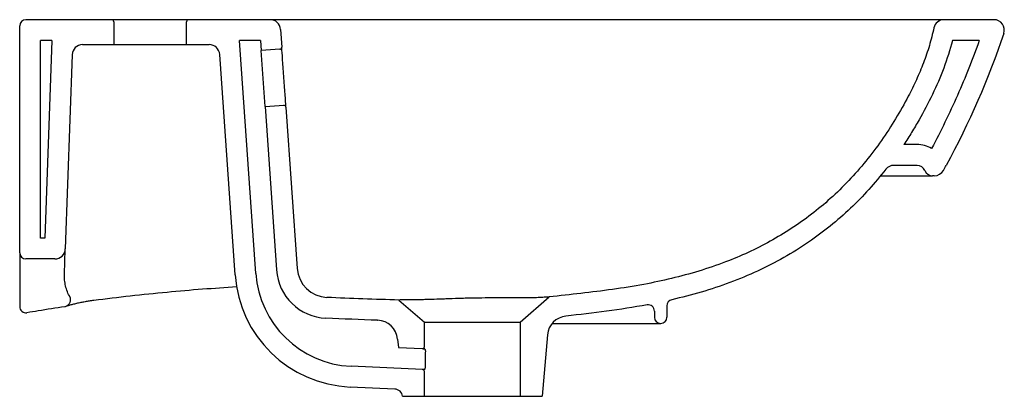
# Model space of a CAD drawing. Header units: millimetres. Extents: x 4766.353 to 4766.826, y 2804.327 to 2804.508.
import ezdxf

# ---------------------------------------------------------------- set-up
doc = ezdxf.new("R2010")
doc.units = ezdxf.units.MM
doc.layers.add('SANINDUSA', color=3, linetype='Continuous')

msp = doc.modelspace()

# ---------------------------------------------------------------- linework, layer by layer
at = {"layer": 'SANINDUSA'}
for p, q in [((4766.397452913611, 2804.507799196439), (4766.356290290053, 2804.507799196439)), ((4766.434452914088, 2804.507799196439), (4766.397452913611, 2804.507799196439)), ((4766.398452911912, 2804.506799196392), (4766.398452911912, 2804.495799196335)), ((4766.433452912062, 2804.495799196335), (4766.433452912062, 2804.506799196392)), ((4766.473627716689, 2804.507799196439), (4766.434452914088, 2804.507799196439)), ((4766.821393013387, 2804.507799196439), (4766.797451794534, 2804.507799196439)), ((4766.353290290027, 2804.395799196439), (4766.353290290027, 2804.504799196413)), ((4766.478615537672, 2804.503147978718), (4766.479209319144, 2804.494656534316)), ((4766.363290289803, 2804.40279919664), (4766.363290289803, 2804.497799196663)), ((4766.368704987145, 2804.497799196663), (4766.363290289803, 2804.497799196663)), ((4766.368704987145, 2804.497799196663), (4766.365387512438, 2804.40279919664)), ((4766.466767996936, 2804.385863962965), (4766.458940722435, 2804.497799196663)), ((4766.468965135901, 2804.497799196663), (4766.458940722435, 2804.497799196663)), ((4766.468965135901, 2804.497799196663), (4766.469303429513, 2804.492961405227)), ((4766.814366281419, 2804.497799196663), (4766.801429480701, 2804.497799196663)), ((4766.383469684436, 2804.495799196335), (4766.398452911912, 2804.495799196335)), ((4766.398452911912, 2804.495799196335), (4766.433452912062, 2804.495799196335)), ((4766.433452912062, 2804.495799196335), (4766.444393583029, 2804.495799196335)), ((4766.478281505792, 2804.4935892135), (4766.469303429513, 2804.492961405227)), ((4766.471186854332, 2804.466027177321), (4766.469303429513, 2804.492961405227)), ((4766.378472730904, 2804.490973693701), (4766.375212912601, 2804.397624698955)), ((4766.45679235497, 2804.385166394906), (4766.449381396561, 2804.491147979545)), ((4766.471186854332, 2804.466027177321), (4766.480164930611, 2804.466654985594)), ((4766.471186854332, 2804.466027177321), (4766.476673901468, 2804.387558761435)), ((4766.481232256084, 2804.465727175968), (4766.486649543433, 2804.388256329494)), ((4766.784456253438, 2804.44779919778), (4766.778090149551, 2804.44779919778)), ((4766.784456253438, 2804.437799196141), (4766.773380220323, 2804.437799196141)), ((4766.792753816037, 2804.432799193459), (4766.791872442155, 2804.432799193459)), ((4766.365387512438, 2804.40279919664), (4766.363290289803, 2804.40279919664)), ((4766.353290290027, 2804.395799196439), (4766.353290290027, 2804.370554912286)), ((4766.370217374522, 2804.39279919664), (4766.356290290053, 2804.39279919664)), ((4766.593790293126, 2804.362410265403), (4766.607759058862, 2804.374553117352)), ((4766.535514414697, 2804.373081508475), (4766.547790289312, 2804.362410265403)), ((4766.664302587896, 2804.370258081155), (4766.664302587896, 2804.364799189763)), ((4766.658302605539, 2804.367774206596), (4766.658302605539, 2804.364799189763)), ((4766.547790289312, 2804.362410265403), (4766.593790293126, 2804.362410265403)), ((4766.547790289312, 2804.350708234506), (4766.547790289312, 2804.362410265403)), ((4766.593790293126, 2804.362410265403), (4766.593790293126, 2804.326799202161)), ((4766.609338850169, 2804.361799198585), (4766.661302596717, 2804.361799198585)), ((4766.606871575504, 2804.356303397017), (4766.604290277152, 2804.326799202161)), ((4766.534888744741, 2804.354249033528), (4766.535240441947, 2804.350229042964)), ((4766.535240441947, 2804.350229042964), (4766.546745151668, 2804.349709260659)), ((4766.546835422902, 2804.339694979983), (4766.512499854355, 2804.341246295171)), ((4766.547790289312, 2804.326799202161), (4766.547790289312, 2804.338695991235)), ((4766.53349998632, 2804.330287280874), (4766.512048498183, 2804.331256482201)), ((4766.537287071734, 2804.326799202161), (4766.547790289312, 2804.326799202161)), ((4766.547790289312, 2804.326799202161), (4766.593790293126, 2804.326799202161)), ((4766.593790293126, 2804.326799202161), (4766.604290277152, 2804.326799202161))]:
    msp.add_line(p, q, dxfattribs=at)
at = {"layer": 'SANINDUSA', "flags": 128}
for points in [[(4766.481232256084, 2804.465727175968), (4766.481219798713, 2804.465905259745), (4766.481182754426, 2804.466435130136), (4766.481122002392, 2804.467303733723), (4766.48103907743, 2804.468489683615), (4766.480936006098, 2804.469963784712), (4766.480815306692, 2804.471689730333), (4766.480679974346, 2804.473625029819), (4766.48053334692, 2804.475722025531), (4766.480379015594, 2804.477929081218), (4766.480220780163, 2804.480191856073), (4766.480062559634, 2804.482454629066), (4766.479908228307, 2804.484661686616), (4766.47976158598, 2804.486758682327), (4766.479626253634, 2804.488693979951), (4766.479505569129, 2804.490419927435), (4766.479402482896, 2804.491894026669), (4766.479319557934, 2804.493079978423), (4766.479258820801, 2804.493948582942), (4766.479221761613, 2804.494478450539), (4766.479209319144, 2804.494656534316)], [(4766.37478798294, 2804.3854563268), (4766.37500052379, 2804.39154271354), (4766.375203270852, 2804.397348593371), (4766.375212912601, 2804.397624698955)], [(4766.377560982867, 2804.374351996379), (4766.377596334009, 2804.373477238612), (4766.377516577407, 2804.372647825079), (4766.37732438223, 2804.371891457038), (4766.377026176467, 2804.371233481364), (4766.376631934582, 2804.370695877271), (4766.376154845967, 2804.370296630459), (4766.375666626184, 2804.370066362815)], [(4766.546745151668, 2804.349709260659), (4766.54684680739, 2804.349704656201), (4766.54715094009, 2804.34969091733), (4766.547654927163, 2804.349668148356)], [(4766.547630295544, 2804.339659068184), (4766.547189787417, 2804.339678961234), (4766.546924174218, 2804.33969097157), (4766.546835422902, 2804.339694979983)]]:
    msp.add_lwpolyline(points, dxfattribs=at)
at = {"layer": 'SANINDUSA'}
for centre, radius, start, end in [((4766.356290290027, 2804.504799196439), 0.003000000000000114, 90, 180), ((4766.397452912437, 2804.506799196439), 0.0009999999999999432, 0, 90), ((4766.434452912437, 2804.506799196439), 0.001000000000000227, 90, 180), ((4766.473627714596, 2804.502799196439), 0.005000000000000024, 3.999999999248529, 90), ((4766.797451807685, 2804.502799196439), 0.00500000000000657, 90, 168.1805096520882), ((4766.821393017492, 2804.502799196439), 0.005000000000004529, 341.3800627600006, 90), ((4766.383469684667, 2804.490799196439), 0.00500000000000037, 90, 177.9999999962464), ((4766.444393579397, 2804.490799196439), 0.00500000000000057, 3.999999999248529, 90), ((4766.47821175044, 2804.494586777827), 0.001000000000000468, 274.000000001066, 3.999999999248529), ((4766.480234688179, 2804.46565742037), 0.001000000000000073, 3.999999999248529, 94.00000000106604), ((4766.78445624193, 2804.433799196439), 0.01400000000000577, 59.94819825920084, 90), ((4766.773380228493, 2804.432799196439), 0.005000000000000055, 90, 141.8778427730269), ((4766.78445624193, 2804.433799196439), 0.004000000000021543, 22.02431283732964, 90), ((4766.791872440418, 2804.436799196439), 0.004000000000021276, 202.0243128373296, 270), ((4766.792753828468, 2804.437799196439), 0.005000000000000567, 270, 331.0630827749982), ((4766.370215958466, 2804.397799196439), 0.005, 270, 357.9999999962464), ((4766.356290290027, 2804.395799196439), 0.003000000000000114, 180, 270), ((4766.501613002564, 2804.389302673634), 0.02500000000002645, 183.9999999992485, 267.3626064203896), ((4766.501613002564, 2804.389302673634), 0.01500000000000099, 183.9999999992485, 267.3626064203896), ((4766.514667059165, 2804.389213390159), 0.05801602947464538, 183.9999999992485, 267.4130719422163), ((4766.514667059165, 2804.389213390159), 0.04801602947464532, 183.9999999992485, 267.4130719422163), ((4766.356290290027, 2804.36995353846), 0.003000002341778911, 179.9999993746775, 279.5045855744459), ((4766.374155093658, 2804.374832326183), 0.005000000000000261, 278.7079704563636, 287.2968304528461), ((4766.655302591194, 2804.367774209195), 0.003000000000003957, 0, 100.5042011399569), ((4766.667302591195, 2804.370258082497), 0.00300000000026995, 102.9559088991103, 180.0007692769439), ((4766.616833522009, 2804.355431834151), 0.01, 96.16983167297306, 174.9999695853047), ((4766.661302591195, 2804.364799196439), 0.003000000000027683, 180, 270), ((4766.661302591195, 2804.364799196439), 0.003000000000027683, 270, 0), ((4766.524926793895, 2804.3533774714), 0.01000000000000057, 4.999999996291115, 88.19907291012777), ((4766.546790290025, 2804.350708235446), 0.0009999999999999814, 267.4130719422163, 0), ((4766.546790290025, 2804.33869599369), 0.0009999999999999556, 0, 87.41307194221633), ((4766.533319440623, 2804.326291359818), 0.004000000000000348, 7.293908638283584, 87.41307194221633)]:
    msp.add_arc(centre, radius, start, end, dxfattribs=at)
at = {"layer": 'SANINDUSA', "extrusion": (0, 0, -1)}
msp.add_ellipse((4766.570790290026, 2804.185614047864), major_axis=(0, 0.4579472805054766), ratio=0.05240777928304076, start_param=5.057601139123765, end_param=5.0762317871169, dxfattribs=at)
at = {"layer": 'SANINDUSA'}
for points, knots in [([(4766.490517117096, 2804.507799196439), (4766.489327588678, 2804.507799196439), (4766.488172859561, 2804.507799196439), (4766.486490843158, 2804.507799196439), (4766.485938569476, 2804.507799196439), (4766.484851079, 2804.507799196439), (4766.484313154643, 2804.507799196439), (4766.482750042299, 2804.507799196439), (4766.481774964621, 2804.507799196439), (4766.480409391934, 2804.507799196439), (4766.47997047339, 2804.507799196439), (4766.479125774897, 2804.507799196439), (4766.478720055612, 2804.507799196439), (4766.477576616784, 2804.507799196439), (4766.476903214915, 2804.507799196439), (4766.476023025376, 2804.507799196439), (4766.475751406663, 2804.507799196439), (4766.475252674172, 2804.507799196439), (4766.475028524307, 2804.507799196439), (4766.474431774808, 2804.507799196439), (4766.47413294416, 2804.507799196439), (4766.473830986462, 2804.507799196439), (4766.473754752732, 2804.507799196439), (4766.473653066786, 2804.507799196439), (4766.473627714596, 2804.507799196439), (4766.473627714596, 2804.507799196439)], [0, 0, 0, 0, 0.1249999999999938, 0.1249999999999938, 0.1874999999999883, 0.1874999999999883, 0.2499999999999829, 0.2499999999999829, 0.3749999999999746, 0.3749999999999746, 0.4374999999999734, 0.4374999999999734, 0.4999999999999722, 0.4999999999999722, 0.6249999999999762, 0.6249999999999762, 0.6874999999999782, 0.6874999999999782, 0.7499999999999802, 0.7499999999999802, 0.8749999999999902, 0.8749999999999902, 0.9374999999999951, 0.9374999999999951, 1, 1, 1, 1]), ([(4766.797451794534, 2804.507799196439), (4766.79737803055, 2804.507799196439), (4766.797230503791, 2804.507799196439), (4766.796007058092, 2804.507799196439), (4766.793973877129, 2804.507799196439), (4766.790993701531, 2804.507799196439), (4766.787101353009, 2804.507799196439), (4766.782274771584, 2804.507799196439), (4766.776717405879, 2804.507799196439), (4766.770516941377, 2804.507799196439), (4766.763787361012, 2804.507799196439), (4766.75627660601, 2804.507799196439), (4766.74799580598, 2804.507799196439), (4766.738861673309, 2804.507799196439), (4766.728820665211, 2804.507799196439), (4766.717880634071, 2804.507799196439), (4766.706192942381, 2804.507799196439), (4766.693830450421, 2804.507799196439), (4766.680854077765, 2804.507799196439), (4766.667293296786, 2804.507799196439), (4766.653224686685, 2804.507799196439), (4766.638720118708, 2804.507799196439), (4766.623884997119, 2804.507799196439), (4766.609109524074, 2804.507799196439), (4766.594466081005, 2804.507799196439), (4766.580007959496, 2804.507799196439), (4766.565462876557, 2804.507799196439), (4766.549014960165, 2804.507799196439), (4766.530686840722, 2804.507799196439), (4766.510532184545, 2804.507799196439), (4766.4971874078, 2804.507799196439), (4766.490517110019, 2804.507799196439)], [0, 0, 0, 0, 0.03483881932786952, 0.06967706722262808, 0.1061898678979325, 0.142789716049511, 0.1794078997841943, 0.2159867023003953, 0.2524818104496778, 0.28478086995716, 0.3171669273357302, 0.3495720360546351, 0.3819382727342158, 0.4142206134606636, 0.4474469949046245, 0.4807935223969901, 0.5141756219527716, 0.547512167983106, 0.5807300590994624, 0.6138580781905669, 0.6470929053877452, 0.6803759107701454, 0.71363330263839, 0.7467803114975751, 0.7778305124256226, 0.8089224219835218, 0.8400222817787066, 0.8710833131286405, 0.9140380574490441, 0.9570324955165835, 1, 1, 1, 1]), ([(4766.792557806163, 2804.503823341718), (4766.791882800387, 2804.500979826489), (4766.790530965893, 2804.495285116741), (4766.787616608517, 2804.486985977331), (4766.784203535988, 2804.478883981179), (4766.779793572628, 2804.469907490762), (4766.774295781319, 2804.460121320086), (4766.767485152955, 2804.44969218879), (4766.759967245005, 2804.439745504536), (4766.751763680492, 2804.430382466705), (4766.743037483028, 2804.421822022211), (4766.733794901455, 2804.414135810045), (4766.72412503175, 2804.407304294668), (4766.713960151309, 2804.401197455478), (4766.70339701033, 2804.395836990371), (4766.691956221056, 2804.391010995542), (4766.67964612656, 2804.386834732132), (4766.666522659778, 2804.383303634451), (4766.652669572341, 2804.380383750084), (4766.638128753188, 2804.378081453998), (4766.622955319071, 2804.376226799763), (4766.612824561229, 2804.375111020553), (4766.607759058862, 2804.374553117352)], [0, 0, 0, 0, 0.03605225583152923, 0.07220187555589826, 0.1084041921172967, 0.1445285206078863, 0.1955931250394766, 0.2468583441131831, 0.2981602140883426, 0.3493648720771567, 0.4003785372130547, 0.4488835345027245, 0.4975839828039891, 0.5463772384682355, 0.5951272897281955, 0.6436739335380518, 0.6995229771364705, 0.7554424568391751, 0.811328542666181, 0.8741956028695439, 0.9370962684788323, 0.9999999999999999, 0.9999999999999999, 0.9999999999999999, 0.9999999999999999]), ([(4766.80142947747, 2804.497799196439), (4766.800291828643, 2804.493269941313), (4766.798877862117, 2804.488863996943), (4766.795649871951, 2804.480230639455), (4766.793833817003, 2804.476004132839), (4766.789870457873, 2804.467698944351), (4766.787722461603, 2804.463620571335), (4766.784274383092, 2804.4576039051), (4766.783087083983, 2804.455615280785), (4766.780637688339, 2804.451671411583), (4766.779378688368, 2804.449721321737), (4766.778090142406, 2804.447799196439)], [0, 0, 0, 0, 0.2500000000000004, 0.2500000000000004, 0.5000000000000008, 0.5000000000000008, 0.7500000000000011, 0.7500000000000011, 0.8750000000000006, 0.8750000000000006, 1, 1, 1, 1]), ([(4766.814366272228, 2804.497799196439), (4766.81277496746, 2804.493341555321), (4766.811103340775, 2804.488915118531), (4766.807599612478, 2804.480124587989), (4766.80576673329, 2804.475758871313), (4766.800036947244, 2804.462777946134), (4766.795907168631, 2804.454273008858), (4766.791467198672, 2804.445917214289)], [0, 0, 0, 0, 0.25, 0.25, 0.5, 0.5, 1, 1, 1, 1]), ([(4766.769446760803, 2804.435885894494), (4766.766779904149, 2804.432620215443), (4766.761446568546, 2804.426089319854), (4766.752512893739, 2804.416979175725), (4766.742854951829, 2804.40849993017), (4766.732155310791, 2804.400531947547), (4766.720498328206, 2804.393281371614), (4766.707830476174, 2804.386785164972), (4766.69456507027, 2804.381296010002), (4766.680782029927, 2804.376679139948), (4766.671364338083, 2804.374351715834), (4766.666630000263, 2804.373181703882)], [0, 0, 0, 0, 0.1028610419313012, 0.2057075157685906, 0.3109809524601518, 0.4162538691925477, 0.5309353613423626, 0.6456292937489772, 0.7633108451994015, 0.8810147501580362, 1, 1, 1, 1]), ([(4766.766847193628, 2804.432799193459), (4766.76755967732, 2804.432799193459), (4766.770460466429, 2804.432799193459), (4766.774685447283, 2804.432799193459), (4766.779527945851, 2804.432799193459), (4766.783788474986, 2804.432799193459), (4766.787345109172, 2804.432799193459), (4766.789972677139, 2804.432799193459), (4766.79158129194, 2804.432799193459), (4766.791775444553, 2804.432799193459), (4766.791872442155, 2804.432799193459)], [0, 0, 0, 0, 0.03959484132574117, 0.1612054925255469, 0.2827531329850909, 0.4039894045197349, 0.5528359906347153, 0.7019408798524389, 0.8510912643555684, 1, 1, 1, 1]), ([(4766.377560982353, 2804.374351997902), (4766.377014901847, 2804.375223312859), (4766.376576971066, 2804.376122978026), (4766.375850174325, 2804.377957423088), (4766.375562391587, 2804.378896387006), (4766.375123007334, 2804.380769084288), (4766.374969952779, 2804.381706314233), (4766.374786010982, 2804.38358108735), (4766.374755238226, 2804.384518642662), (4766.374787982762, 2804.385456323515)], [0, 0, 0, 0, 0.25, 0.25, 0.5, 0.5, 0.75, 0.75, 1, 1, 1, 1]), ([(4766.457640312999, 2804.379348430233), (4766.452128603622, 2804.378995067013), (4766.440943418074, 2804.378277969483), (4766.423876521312, 2804.376784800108), (4766.406469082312, 2804.375014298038), (4766.394746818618, 2804.373566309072), (4766.388904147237, 2804.372844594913)], [0, 0, 0, 0, 0.2398150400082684, 0.4866685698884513, 0.7441426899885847, 1, 1, 1, 1]), ([(4766.607404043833, 2804.374522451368), (4766.60724963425, 2804.374509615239), (4766.607045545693, 2804.374493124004), (4766.606538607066, 2804.374454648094), (4766.606233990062, 2804.374432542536), (4766.605189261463, 2804.374362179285), (4766.604318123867, 2804.374309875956), (4766.602767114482, 2804.37423688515), (4766.602209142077, 2804.374213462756), (4766.601011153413, 2804.374170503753), (4766.600376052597, 2804.374151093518), (4766.598379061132, 2804.374101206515), (4766.596921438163, 2804.374079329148), (4766.594544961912, 2804.374062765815), (4766.593719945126, 2804.374059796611), (4766.59200655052, 2804.374057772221), (4766.591128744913, 2804.374058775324), (4766.588432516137, 2804.374064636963), (4766.586551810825, 2804.374072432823), (4766.583599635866, 2804.374077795), (4766.582593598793, 2804.37407850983), (4766.580535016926, 2804.374075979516), (4766.579495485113, 2804.374072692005), (4766.576366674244, 2804.374054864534), (4766.574258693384, 2804.374032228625), (4766.571595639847, 2804.37398657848), (4766.571061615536, 2804.373976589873), (4766.569990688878, 2804.373954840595), (4766.569452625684, 2804.373943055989), (4766.567842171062, 2804.373905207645), (4766.566781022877, 2804.373876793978), (4766.563633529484, 2804.373783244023), (4766.5615827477, 2804.373710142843), (4766.558576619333, 2804.373591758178), (4766.557583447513, 2804.373550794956), (4766.555653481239, 2804.373473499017), (4766.554711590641, 2804.37343857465), (4766.551952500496, 2804.373347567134), (4766.550204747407, 2804.373299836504), (4766.547729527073, 2804.373241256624), (4766.546937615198, 2804.373224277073), (4766.545427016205, 2804.373194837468), (4766.544706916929, 2804.373182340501), (4766.542651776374, 2804.373150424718), (4766.541421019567, 2804.373136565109), (4766.54006833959, 2804.373124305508), (4766.53980787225, 2804.373122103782), (4766.53931098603, 2804.373118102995), (4766.539073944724, 2804.373116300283), (4766.538396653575, 2804.373111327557), (4766.537990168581, 2804.373108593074), (4766.536905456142, 2804.373100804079), (4766.536361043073, 2804.373095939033), (4766.536004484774, 2804.373090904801)], [0, 0, 0, 0, 0.03125000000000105, 0.03125000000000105, 0.06250000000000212, 0.06250000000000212, 0.1250000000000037, 0.1250000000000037, 0.1562500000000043, 0.1562500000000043, 0.1875000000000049, 0.1875000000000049, 0.2500000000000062, 0.2500000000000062, 0.2812500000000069, 0.2812500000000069, 0.3125000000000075, 0.3125000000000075, 0.3750000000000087, 0.3750000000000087, 0.4062500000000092, 0.4062500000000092, 0.4375000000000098, 0.4375000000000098, 0.5000000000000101, 0.5000000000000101, 0.51562500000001, 0.51562500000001, 0.5312500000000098, 0.5312500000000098, 0.5625000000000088, 0.5625000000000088, 0.6250000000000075, 0.6250000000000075, 0.6562500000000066, 0.6562500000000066, 0.6875000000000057, 0.6875000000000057, 0.7500000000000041, 0.7500000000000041, 0.7812500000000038, 0.7812500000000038, 0.8125000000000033, 0.8125000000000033, 0.8750000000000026, 0.8750000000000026, 0.8906250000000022, 0.8906250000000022, 0.9062500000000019, 0.9062500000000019, 0.9375000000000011, 0.9375000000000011, 1, 1, 1, 1]), ([(4766.353290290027, 2804.370554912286), (4766.353290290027, 2804.370407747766), (4766.353290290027, 2804.370113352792), (4766.353290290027, 2804.36995074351), (4766.353290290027, 2804.369964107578), (4766.353290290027, 2804.369967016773)], [0, 0, 0, 0, 0.4388207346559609, 0.8778380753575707, 1, 1, 1, 1]), ([(4766.374928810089, 2804.369831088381), (4766.370676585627, 2804.369183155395), (4766.364622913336, 2804.368260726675), (4766.358591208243, 2804.367246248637), (4766.356796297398, 2804.366944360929)], [0, 0, 0, 0, 0.7024206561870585, 1, 1, 1, 1]), ([(4766.388892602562, 2804.37286009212), (4766.388508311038, 2804.372811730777), (4766.387469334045, 2804.372680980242), (4766.385698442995, 2804.372397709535), (4766.383640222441, 2804.372027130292), (4766.381602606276, 2804.371607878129), (4766.379640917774, 2804.371159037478), (4766.377828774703, 2804.370695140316), (4766.376484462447, 2804.370321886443), (4766.375843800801, 2804.370116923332), (4766.375667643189, 2804.370060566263)], [0, 0, 0, 0, 0.08310967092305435, 0.224696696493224, 0.3682242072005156, 0.5125147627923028, 0.6578306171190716, 0.8020199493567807, 0.9455630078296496, 1, 1, 1, 1]), ([(4766.65475568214, 2804.370723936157), (4766.64828538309, 2804.369646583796), (4766.635337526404, 2804.367490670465), (4766.62228746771, 2804.366079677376), (4766.615758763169, 2804.365373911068)], [0, 0, 0, 0, 0.4995510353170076, 0.9996624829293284, 0.9996624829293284, 0.9996624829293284, 0.9996624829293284]), ([(4766.548361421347, 2804.348582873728), (4766.548361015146, 2804.348659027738), (4766.548354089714, 2804.348733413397), (4766.548328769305, 2804.348879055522), (4766.548310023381, 2804.348950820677), (4766.548241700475, 2804.349149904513), (4766.548178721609, 2804.349266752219), (4766.548039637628, 2804.349456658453), (4766.547962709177, 2804.349531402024), (4766.547807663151, 2804.3496353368), (4766.547729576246, 2804.349664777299), (4766.547654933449, 2804.349668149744)], [0, 0, 0, 0, 0.1250000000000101, 0.1250000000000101, 0.2500000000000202, 0.2500000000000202, 0.5000000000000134, 0.5000000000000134, 0.7500000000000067, 0.7500000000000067, 1, 1, 1, 1]), ([(4766.547630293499, 2804.339659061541), (4766.547693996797, 2804.339656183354), (4766.547759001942, 2804.339674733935), (4766.547889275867, 2804.339754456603), (4766.547952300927, 2804.339814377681), (4766.548038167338, 2804.339935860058), (4766.548064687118, 2804.339980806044), (4766.548112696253, 2804.340080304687), (4766.548134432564, 2804.340135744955), (4766.548187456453, 2804.340311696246), (4766.548207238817, 2804.340444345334), (4766.548206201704, 2804.340581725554)], [0, 0, 0, 0, 0.2499999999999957, 0.2499999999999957, 0.4999999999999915, 0.4999999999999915, 0.6249999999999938, 0.6249999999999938, 0.749999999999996, 0.749999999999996, 1, 1, 1, 1])]:
    msp.add_open_spline(points, degree=3, knots=knots, dxfattribs=at)
for points, degree in [([(4766.826131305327, 2804.501202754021), (4766.818754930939, 2804.479309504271), (4766.809495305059, 2804.458095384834), (4766.798456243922, 2804.437799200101)], 3), ([(4766.797129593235, 2804.435379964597), (4766.797574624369, 2804.436184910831), (4766.798016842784, 2804.436991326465), (4766.798456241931, 2804.437799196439)], 3), ([(4766.476681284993, 2804.387453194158), (4766.476681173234, 2804.387454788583)], 1), ([(4766.53551441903, 2804.373081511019), (4766.52397908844, 2804.373382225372), (4766.512448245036, 2804.373787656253), (4766.500922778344, 2804.374318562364)], 3), ([(4766.535739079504, 2804.37308581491), (4766.535514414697, 2804.373081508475)], 1), ([(4766.500462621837, 2804.364329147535), (4766.500462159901, 2804.364332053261)], 1), ([(4766.525241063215, 2804.363372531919), (4766.516979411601, 2804.363632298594), (4766.508719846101, 2804.363948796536), (4766.500462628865, 2804.364329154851)], 3), ([(4766.525241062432, 2804.363372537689), (4766.525339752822, 2804.363376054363)], 1)]:
    msp.add_open_spline(points, degree=degree, dxfattribs=at)

doc.saveas('drawing.dxf')
